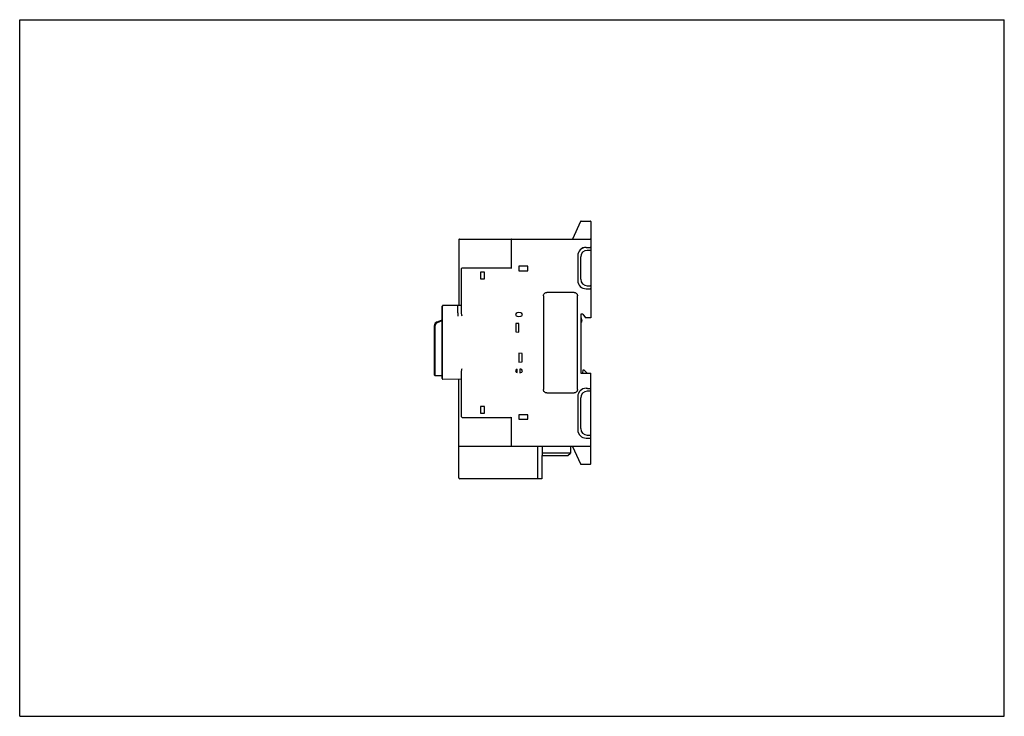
# Model space of a CAD drawing. Header units: millimetres. Extents: x 0 to 297, y 0 to 210.
import ezdxf

# ---------------------------------------------------------------- set-up
doc = ezdxf.new("R2010")
doc.units = ezdxf.units.MM
doc.header["$LTSCALE"] = 16.335
doc.layers.get('0').update_dxf_attribs({"linetype": 'CONTINUOUS'})

msp = doc.modelspace()

# ---------------------------------------------------------------- linework, layer by layer
at = {"color": 7, "linetype": 'Continuous'}
for p, q in [((0, 0), (0, 210)), ((0, 210), (297, 210)), ((297, 0), (297, 210)), ((169.19, 149.19), (166.73, 143.87)), ((169.33, 149.27), (172.08, 149.27)), ((172.23, 149.12), (172.23, 129.03)), ((132.48, 143.72), (132.48, 123.86)), ((132.63, 143.87), (172.08, 143.87)), ((148.23, 143.72), (148.23, 135.12)), ((170.85, 141.37), (172.08, 141.37)), ((172.08, 140.47), (171.22, 140.47)), ((168.35, 138.87), (168.35, 131.39)), ((169.22, 131.77), (169.22, 138.47)), ((133.28, 121.62), (133.28, 134.97)), ((148.23, 135.12), (133.43, 135.12)), ((138.98, 133.88), (138.98, 131.87)), ((140.24, 133.88), (138.98, 133.88)), ((140.24, 131.87), (140.24, 133.88)), ((148.23, 135.12), (148.38, 134.97)), ((150.52, 135.68), (150.52, 134.32)), ((153.29, 135.68), (150.52, 135.68)), ((150.52, 134.32), (153.29, 134.32)), ((153.29, 134.32), (153.29, 135.68)), ((138.98, 131.87), (140.24, 131.87)), ((167.25, 127.76), (158.97, 127.76)), ((170.85, 128.89), (171.23, 128.89)), ((171.22, 129.77), (172.08, 129.77)), ((171.23, 128.87), (172.08, 128.87)), ((172.22, 128.96), (172.23, 129.03)), ((172.23, 129.02), (172.23, 120.12)), ((157.97, 126.76), (157.97, 98.48)), ((168.25, 98.48), (168.25, 126.76)), ((127.48, 101.81), (127.48, 123.61)), ((127.53, 101.71), (127.53, 123.61)), ((132.48, 123.86), (127.78, 123.86)), ((133.28, 123.89), (132.48, 123.87)), ((125.91, 118.94), (127.48, 119.55)), ((126, 118.71), (127.48, 119.28)), ((150.61, 121.69), (150.06, 121.65)), ((150.06, 120.6), (150.61, 120.55)), ((151.15, 121.65), (150.61, 121.69)), ((150.61, 120.55), (151.15, 120.6)), ((169.88, 121.2), (169.23, 121.2)), ((169.23, 121.2), (169.24, 103.45)), ((169.23, 120.37), (169.56, 119.29)), ((169.88, 121.2), (170.64, 120.12)), ((172.23, 120.12), (170.64, 120.12)), ((125.11, 102.87), (125.11, 117.78)), ((125.36, 102.62), (125.36, 117.78)), ((150.61, 118.46), (149.66, 118.37)), ((149.66, 118.37), (149.66, 115.87)), ((149.66, 115.87), (150.61, 115.79)), ((150.61, 115.79), (150.61, 118.46)), ((151.56, 109.37), (150.61, 109.46)), ((150.61, 109.46), (150.61, 106.79)), ((151.56, 106.87), (151.56, 109.37)), ((150.07, 103.6), (150.07, 104.65)), ((150.61, 106.79), (151.56, 106.87)), ((151.15, 104.65), (150.82, 104.67)), ((150.82, 104.67), (150.82, 103.57)), ((169.83, 103.44), (170.01, 104.44)), ((170.01, 104.44), (170.21, 104.44)), ((170.21, 104.44), (171.19, 103.44)), ((125.11, 102.87), (125.36, 102.62)), ((127.48, 102.62), (125.36, 102.62)), ((133.28, 101.63), (127.68, 101.56)), ((132.48, 71.87), (132.48, 101.62)), ((133.28, 90.27), (133.28, 103.91)), ((150.82, 103.57), (151.15, 103.6)), ((169.24, 103.45), (172.23, 103.43)), ((172.23, 98.72), (172.23, 103.43)), ((171.23, 98.86), (170.85, 98.86)), ((171.23, 98.87), (172.08, 98.87)), ((172.23, 98.71), (172.21, 98.79)), ((172.23, 76.12), (172.23, 98.71)), ((158.97, 97.48), (167.25, 97.48)), ((168.35, 96.36), (168.35, 86.37)), ((169.22, 86.77), (169.22, 95.97)), ((172.08, 97.97), (171.22, 97.97)), ((140.24, 93.38), (138.98, 93.38)), ((138.98, 93.38), (138.98, 91.37)), ((140.24, 91.37), (140.24, 93.38)), ((133.43, 90.12), (148.23, 90.12)), ((138.98, 91.37), (140.24, 91.37)), ((148.23, 90.12), (148.38, 90.27)), ((148.23, 90.12), (148.23, 81.52)), ((153.29, 90.93), (150.52, 90.93)), ((150.52, 90.93), (150.52, 89.56)), ((150.52, 89.56), (153.29, 89.56)), ((153.29, 89.56), (153.29, 90.93)), ((170.85, 83.87), (172.08, 83.87)), ((171.22, 84.77), (172.08, 84.77)), ((172.08, 81.37), (132.63, 81.37)), ((156.23, 81.37), (156.23, 71.62)), ((157.63, 81.37), (157.63, 78.62)), ((166.13, 81.37), (166.12, 79.37)), ((166.73, 81.37), (169.19, 76.06)), ((157.48, 78.62), (165.36, 78.62)), ((157.48, 78.62), (157.48, 71.62)), ((166.12, 79.37), (157.63, 79.37)), ((165.36, 78.62), (166.12, 79.37)), ((169.33, 75.97), (172.08, 75.97)), ((157.48, 71.62), (132.73, 71.62)), ((0, 0), (297, 0))]:
    msp.add_line(p, q, dxfattribs=at)
for centre, radius, start, end in [((169.33, 149.12), 0.15, 90, 155.1576), ((172.08, 149.12), 0.15, 0, 90), ((132.63, 143.72), 0.15, 90, 180), ((148.38, 143.72), 0.15, 90, 180), ((172.08, 143.72), 0.15, 0, 90), ((170.85, 138.87), 2.5, 89.9992, 179.9989), ((171.22, 138.47), 2, 90, 180), ((172.08, 141.22), 0.15, 0, 90), ((172.08, 140.62), 0.15, 270, 360), ((133.43, 134.97), 0.15, 90, 180), ((171.22, 131.77), 2, 180, 270), ((172.08, 129.62), 0.15, 0, 90), ((127.73, 123.61), 0.25, 86.7497, 180), ((127.78, 123.61), 0.25, 90, 180), ((126.36, 117.78), 1.25, 111, 180), ((150.11, 121.12), 0.525, 95, 265.0205), ((151.11, 121.12), 0.525, 274.9956, 85), ((168.98, 119.12), 0.6, 294.5943, 16.77), ((126.36, 117.78), 1, 111, 180), ((150.11, 104.12), 0.525, 93.8226, 266.1774), ((151.11, 104.12), 0.525, 275.0054, 85), ((127.73, 101.81), 0.25, 180, 223.0718), ((127.68, 101.71), 0.15, 180, 270.7378), ((172.08, 98.12), 0.15, 270, 360), ((171.22, 95.97), 2, 90, 180), ((133.43, 90.27), 0.15, 180, 270), ((170.85, 86.37), 2.5, 180.0011, 270.0008), ((171.22, 86.77), 2, 180, 270), ((172.08, 84.62), 0.15, 0, 90), ((172.08, 84.02), 0.15, 270, 360), ((132.63, 81.52), 0.15, 180, 270), ((148.38, 81.52), 0.15, 180, 270), ((172.08, 81.52), 0.15, 270, 360), ((169.33, 76.12), 0.15, 204.8424, 270), ((172.08, 76.12), 0.15, 270, 360), ((132.73, 71.87), 0.25, 180, 270), ((132.63, 71.77), 0.15, 180, 270)]:
    msp.add_arc(centre, radius, start, end, dxfattribs=at)
for centre, major_axis, ratio, start_param, end_param in [((170.83, 138.87), (2.5, 0), 0.999962, 1.570796, 3.141593), ((170.83, 131.37), (1.77, 1.77), 0.999924, -3.926953, -2.356233), ((170.83, 96.37), (-1.77, 1.77), 0.999924, -0.78536, 0.78536), ((170.83, 86.37), (2.5, 0), 0.999962, -3.141593, -1.570796)]:
    msp.add_ellipse(centre, major_axis=major_axis, ratio=ratio, start_param=start_param, end_param=end_param, dxfattribs=at)
for points, knots in [([(157.97, 126.76), (157.97, 126.87), (158, 127.08), (158.15, 127.36), (158.37, 127.59), (158.66, 127.73), (158.86, 127.76), (158.97, 127.76)], [0, 0, 0, 0, 0.201931, 0.396454, 0.609623, 0.802003, 1, 1, 1, 1]), ([(167.25, 127.76), (167.35, 127.76), (167.56, 127.73), (167.85, 127.58), (168.07, 127.36), (168.21, 127.07), (168.25, 126.87), (168.25, 126.76)], [0, 0, 0, 0, 0.201931, 0.396454, 0.609623, 0.802003, 1, 1, 1, 1]), ([(172.08, 128.87), (172.11, 128.87), (172.17, 128.89), (172.21, 128.94), (172.22, 128.97)], [0, 0, 0, 0, 0.545831, 1, 1, 1, 1]), ([(132.48, 123.87), (132.42, 123.87), (132.32, 123.86), (132.21, 123.84), (132.14, 123.82), (132.09, 123.79), (132.05, 123.73), (132.06, 123.63), (132.09, 123.5), (132.1, 123.34), (132.1, 123.15), (132.09, 122.94), (132.09, 122.7), (132.1, 122.35), (132.11, 121.86), (132.12, 121.25), (132.12, 120.83), (132.12, 120.61)], [0, 0, 0, 0, 0.05567, 0.078921, 0.09843, 0.114159, 0.127266, 0.155655, 0.193122, 0.238261, 0.290804, 0.350451, 0.416637, 0.488677, 0.647323, 0.820141, 1, 1, 1, 1]), ([(133.43, 120.65), (133.4, 120.81), (133.33, 121.13), (133.28, 121.46), (133.28, 121.62)], [0, 0, 0, 0, 0.506076, 1, 1, 1, 1]), ([(133.28, 103.91), (133.28, 104.07), (133.33, 104.4), (133.4, 104.72), (133.43, 104.89)], [0, 0, 0, 0, 0.493963, 1, 1, 1, 1]), ([(158.97, 97.48), (158.86, 97.48), (158.65, 97.52), (158.37, 97.66), (158.14, 97.89), (158, 98.17), (157.97, 98.38), (157.97, 98.48)], [0, 0, 0, 0, 0.201931, 0.396454, 0.609623, 0.802003, 1, 1, 1, 1]), ([(168.25, 98.48), (168.25, 98.38), (168.21, 98.17), (168.07, 97.88), (167.84, 97.66), (167.56, 97.52), (167.35, 97.48), (167.25, 97.48)], [0, 0, 0, 0, 0.201931, 0.396454, 0.609623, 0.802003, 1, 1, 1, 1]), ([(172.23, 98.72), (172.23, 98.75), (172.22, 98.81), (172.17, 98.85), (172.14, 98.86)], [0, 0, 0, 0, 0.464112, 1, 1, 1, 1])]:
    msp.add_open_spline(points, degree=3, knots=knots, dxfattribs=at)
for points in [[(172.22, 128.97), (172.23, 128.98), (172.23, 129), (172.23, 129.02)], [(172.14, 98.86), (172.12, 98.87), (172.1, 98.87), (172.08, 98.87)]]:
    msp.add_open_spline(points, degree=3, dxfattribs=at)

doc.saveas('drawing.dxf')
